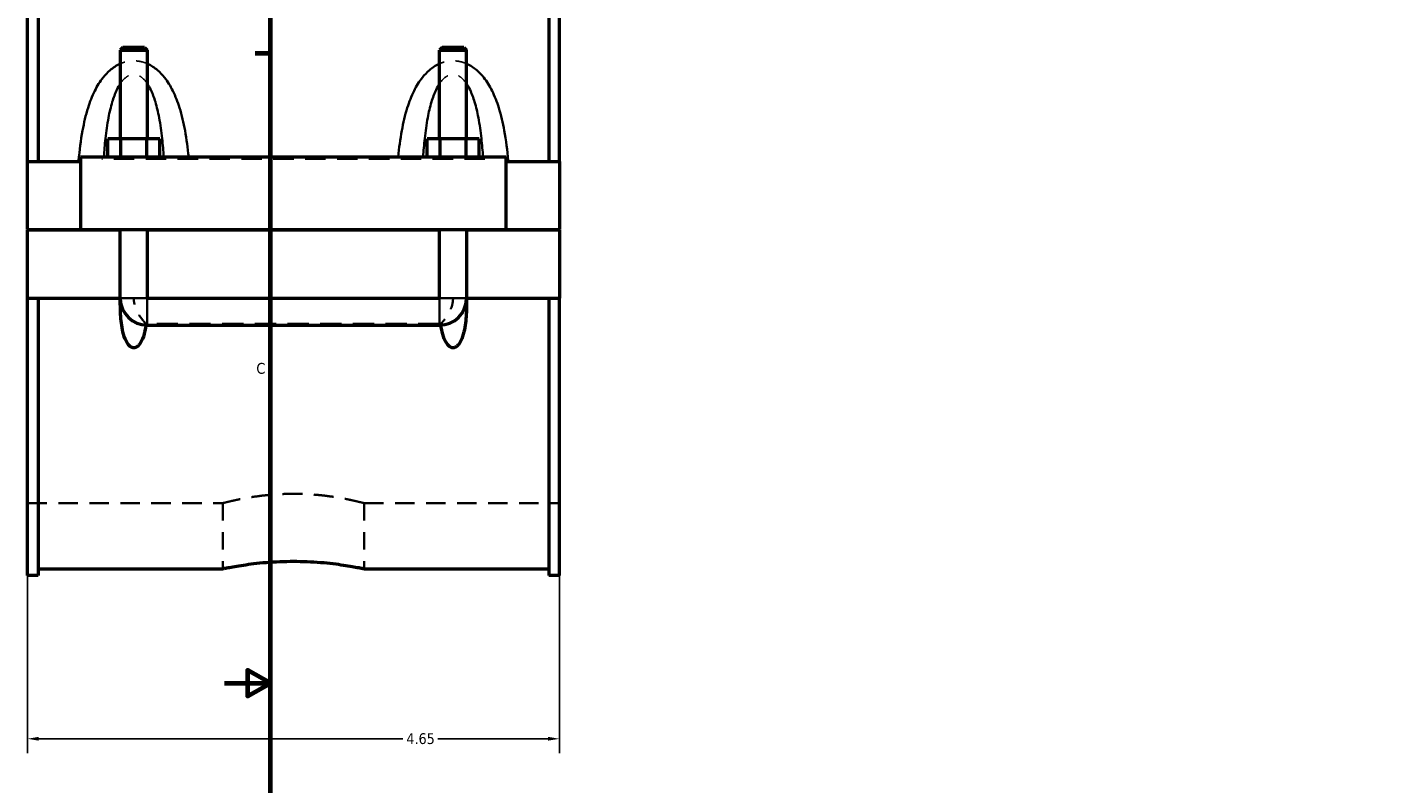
# Model space of a CAD drawing. Header units: inches. Extents: x -2.5 to 49.3, y -2.1 to 48.6.
# Tile 3 of 10: x -1.6 to 10.3, y 10.1 to 16.7. Entities that reach past the tile are written whole.
import ezdxf

# ---------------------------------------------------------------- set-up
doc = ezdxf.new("R2010")
doc.units = ezdxf.units.IN
doc.header["$MEASUREMENT"] = 0
doc.linetypes.add('DASHED', pattern=[0.2067, 0.1654, -0.0413])
for name, color, linetype, lineweight in [('Border (ANSI)', 7, 'Continuous', 70), ('Dimension (ANSI)', 7, 'Continuous', 25), ('Hidden (ANSI)', 7, 'DASHED', 35), ('Hidden Narrow (ANSI)', 7, 'DASHED', 25), ('Visible (ANSI)', 7, 'Continuous', 50), ('Visible Narrow (ANSI)', 7, 'Continuous', 35)]:
    doc.layers.add(name, color=color, linetype=linetype, lineweight=lineweight)
doc.styles.add('Note Text (ANSI)', font='tahoma.ttf')
doc.dimstyles.new('Default (ANSI)', dxfattribs={"dimtxt": 0.094488, "dimasz": 0.098425, "dimexe": 0.125, "dimexo": 0.0625, "dimgap": 0.031496, "dimtad": 0, "dimtih": 1, "dimtoh": 1, "dimrnd": 1e-08, "dimzin": 4, "dimdsep": 46, "dimtxsty": 'Note Text (ANSI)', "dimcen": 0.09, "dimdle": 0.393701, "dimclrd": 256, "dimclre": 256, "dimclrt": 5, "dimadec": 0, "dimazin": 1, "dimtfac": 1, "dimtofl": 0, "dimtmove": 0, "dimatfit": 3, "dimfxl": 1, "dimtolj": 1, "dimtzin": 4, "dimlwd": -1, "dimlwe": -1, "dimarcsym": 0})

# ---------------------------------------------------------------- blocks, each defined once
blk = doc.blocks.new('Borders Default Border')
at = {"layer": 'Border (ANSI)'}
blk.add_line((0.5, 16.5), (0.366, 16.5), dxfattribs=at)
at = {"layer": 'Border (ANSI)', "flags": 128}
for points in [[(0.5, 1), (0.5, 21), (33.5, 21), (33.5, 1), (0.5, 1)], [(0.1, 11), (0.5, 11), (0.3, 11.115), (0.3, 10.885), (0.5, 11)]]:
    blk.add_lwpolyline(points, dxfattribs=at)
at = {"layer": 'Border (ANSI)', "color": 5, "true_color": 0x0000ff, "insert": (0.378, 13.701), "char_height": 0.0945, "attachment_point": 7, "style": 'Note Text (ANSI)'}
blk.add_mtext('C', dxfattribs=at)
blk = doc.blocks.new('*D6')
at = {"layer": 'Defpoints', "color": 0, "transparency": 16777216}
for p in [(-1.623, 15.558), (3.027, 15.558), (3.027, 10.514)]:
    blk.add_point(p, dxfattribs=at)
at = {"layer": 'Dimension (ANSI)', "transparency": 16777216}
for p, q in [((-1.623, 15.495), (-1.623, 10.389)), ((3.027, 15.495), (3.027, 10.389)), ((-1.525, 10.514), (1.657, 10.514)), ((2.928, 10.514), (1.963, 10.514))]:
    blk.add_line(p, q, dxfattribs=at)
for points in [[(-1.525, 10.531), (-1.525, 10.498), (-1.623, 10.514)], [(2.928, 10.531), (2.928, 10.498), (3.027, 10.514)]]:
    blk.add_solid(points, dxfattribs=at)
at = {"layer": 'Dimension (ANSI)', "color": 5, "transparency": 16777216, "insert": (1.689, 10.563), "char_height": 0.0945, "attachment_point": 1, "style": 'Note Text (ANSI)'}
blk.add_mtext('\\A1;4.65', dxfattribs=at)

msp = doc.modelspace()

# ---------------------------------------------------------------- linework, layer by layer
at = {"layer": 'Hidden (ANSI)', "ltscale": 0.897567}
for p, q in [((-0.8113, 14.9586), (-0.5751, 14.9586)), ((1.9787, 14.9586), (2.2149, 14.9586))]:
    msp.add_line(p, q, dxfattribs=at)
at = {"layer": 'Hidden (ANSI)', "ltscale": 0.05659}
for p, q in [((-0.8113, 14.3339), (-0.8113, 14.3637)), ((2.2149, 14.3339), (2.2149, 14.3637))]:
    msp.add_line(p, q, dxfattribs=at)
at = {"layer": 'Hidden (ANSI)', "ltscale": 1.123182}
msp.add_line((1.9787, 14.1383), (-0.5751, 14.1383), dxfattribs=at)
at = {"layer": 'Hidden (ANSI)', "ltscale": 1.032703}
for p, q in [((-1.6232, 12.5728), (0.0845, 12.5728)), ((1.3192, 12.5728), (3.0268, 12.5728))]:
    msp.add_line(p, q, dxfattribs=at)
at = {"layer": 'Hidden (ANSI)', "ltscale": 0.924159}
for p, q in [((0.0845, 12.5728), (0.0845, 11.9997)), ((1.3192, 12.5728), (1.3192, 11.9997))]:
    msp.add_line(p, q, dxfattribs=at)
at = {"layer": 'Hidden (ANSI)', "ltscale": 0.013}
for centre, start, end in [((-0.5751, 14.3637), 180, 181.6682), ((1.9787, 14.3637), 358.3318, 0)]:
    msp.add_arc(centre, 0.2362, start, end, dxfattribs=at)
at = {"layer": 'Hidden (ANSI)', "ltscale": 0.52476}
for points, knots in [([(-0.5859, 14.1385), (-0.588, 14.1408), (-0.5904, 14.1433), (-0.6001, 14.1538), (-0.6085, 14.1633), (-0.6283, 14.188), (-0.6402, 14.2044), (-0.6643, 14.2449), (-0.6755, 14.2686), (-0.6893, 14.3158), (-0.6928, 14.3378), (-0.6932, 14.3614), (-0.6932, 14.3625), (-0.6932, 14.3637)], [1.06745979, 1.06745979, 1.06745979, 1.06745979, 1.1185892, 1.1185892, 1.25803365, 1.25803365, 1.43972207, 1.43972207, 1.64554556, 1.64554556, 1.81637934, 1.81637934, 1.82512775, 1.82512775, 1.82512775, 1.82512775]), ([(2.0968, 14.3637), (2.0968, 14.3626), (2.0968, 14.3616), (2.0965, 14.3381), (2.093, 14.3159), (2.0791, 14.2686), (2.0679, 14.2449), (2.0439, 14.2044), (2.0319, 14.188), (2.0121, 14.1633), (2.0038, 14.1538), (1.9941, 14.1433), (1.9917, 14.1408), (1.9895, 14.1385)], [-0.00776261, -0.00776261, -0.00776261, -0.00776261, 0, 0, 0.17184127, 0.17184127, 0.37768297, 0.37768297, 0.55938746, 0.55938746, 0.69884424, 0.69884424, 0.74997817, 0.74997817, 0.74997817, 0.74997817])]:
    msp.add_open_spline(points, degree=3, knots=knots, dxfattribs=at)
at = {"layer": 'Hidden (ANSI)', "ltscale": 0.021387}
for points in [[(-0.5859, 14.1385), (-0.5863, 14.1349), (-0.5868, 14.1313), (-0.5873, 14.1278)], [(1.991, 14.1278), (1.9905, 14.1313), (1.99, 14.1349), (1.9895, 14.1385)]]:
    msp.add_open_spline(points, degree=3, dxfattribs=at)
at = {"layer": 'Hidden (ANSI)', "ltscale": 0.020473}
for points in [[(-0.5751, 14.1383), (-0.5787, 14.1383), (-0.5823, 14.1383), (-0.5859, 14.1385)], [(1.9895, 14.1385), (1.9859, 14.1383), (1.9823, 14.1383), (1.9787, 14.1383)]]:
    msp.add_open_spline(points, degree=3, dxfattribs=at)
at = {"layer": 'Hidden (ANSI)', "ltscale": 1.04699}
msp.add_open_spline([(1.3192, 12.5728), (1.3192, 12.5728), (1.3154, 12.5738), (1.2997, 12.5778), (1.2877, 12.5808), (1.2562, 12.5884), (1.2366, 12.5929), (1.1913, 12.6027), (1.1656, 12.608), (1.111, 12.6181), (1.0802, 12.6234), (1.0129, 12.6333), (0.9766, 12.638), (0.9006, 12.6458), (0.8609, 12.6489), (0.781, 12.653), (0.7408, 12.654), (0.6629, 12.654), (0.6227, 12.653), (0.5428, 12.6489), (0.5031, 12.6458), (0.4271, 12.638), (0.3907, 12.6333), (0.3235, 12.6234), (0.2926, 12.6181), (0.238, 12.608), (0.2124, 12.6027), (0.1671, 12.5929), (0.1475, 12.5884), (0.1159, 12.5808), (0.104, 12.5778), (0.0883, 12.5738), (0.0845, 12.5728), (0.0845, 12.5728)], degree=3, knots=[2.3742426, 2.3742426, 2.3742426, 2.3742426, 2.6709991, 2.6709991, 2.9677556, 2.9677556, 3.2645121, 3.2645121, 3.5612686, 3.5612686, 3.8580727, 3.8580727, 4.1548769, 4.1548769, 4.451681, 4.451681, 4.7484852, 4.7484852, 5.0452893, 5.0452893, 5.3420935, 5.3420935, 5.6388976, 5.6388976, 5.9357018, 5.9357018, 6.2324583, 6.2324583, 6.5292148, 6.5292148, 6.8259713, 6.8259713, 7.1227278, 7.1227278, 7.1227278, 7.1227278], dxfattribs=at)
at = {"layer": 'Hidden Narrow (ANSI)', "ltscale": 1.079826}
msp.add_line((2.3758, 15.5772), (-0.9722, 15.5772), dxfattribs=at)
at = {"layer": 'Hidden Narrow (ANSI)', "ltscale": 0.420369}
for points in [[(-0.5751, 16.4113), (-0.5973, 16.4211), (-0.6208, 16.4284), (-0.6608, 16.4352), (-0.677, 16.4366), (-0.6932, 16.4366), (-0.7094, 16.4366), (-0.7255, 16.4352), (-0.7656, 16.4284), (-0.789, 16.4211), (-0.8113, 16.4113)], [(2.2149, 16.4113), (2.1927, 16.4211), (2.1692, 16.4284), (2.1292, 16.4352), (2.113, 16.4366), (2.0968, 16.4366), (2.0806, 16.4366), (2.0645, 16.4352), (2.0244, 16.4284), (2.001, 16.4211), (1.9787, 16.4113)]]:
    msp.add_open_spline(points, degree=3, knots=[-3.53648191, -3.53648191, -3.53648191, -3.53648191, -3.3497646, -3.3497646, -3.22645698, -3.22645698, -3.22645698, -3.10314937, -3.10314937, -2.91643205, -2.91643205, -2.91643205, -2.91643205], dxfattribs=at)
at = {"layer": 'Hidden Narrow (ANSI)', "ltscale": 0.509359}
for points in [[(-0.8113, 16.237), (-0.8101, 16.2387), (-0.8089, 16.2404), (-0.7935, 16.2624), (-0.7777, 16.2798), (-0.7476, 16.3026), (-0.7339, 16.3098), (-0.7111, 16.3163), (-0.7021, 16.3176), (-0.6932, 16.3176), (-0.6842, 16.3176), (-0.6753, 16.3163), (-0.6524, 16.3098), (-0.6387, 16.3026), (-0.6086, 16.2798), (-0.5928, 16.2624), (-0.5774, 16.2404), (-0.5762, 16.2387), (-0.5751, 16.237)], [(1.9787, 16.237), (1.9799, 16.2387), (1.9811, 16.2404), (1.9965, 16.2624), (2.0123, 16.2798), (2.0424, 16.3026), (2.0561, 16.3098), (2.0789, 16.3163), (2.0879, 16.3176), (2.0968, 16.3176), (2.1058, 16.3176), (2.1147, 16.3163), (2.1376, 16.3098), (2.1513, 16.3026), (2.1814, 16.2798), (2.1972, 16.2624), (2.2126, 16.2404), (2.2138, 16.2387), (2.2149, 16.237)]]:
    msp.add_open_spline(points, degree=3, knots=[2.6211704, 2.6211704, 2.6211704, 2.6211704, 2.6431063, 2.6431063, 2.9058572, 2.9058572, 3.1031494, 3.1031494, 3.226457, 3.226457, 3.226457, 3.3497646, 3.3497646, 3.5470568, 3.5470568, 3.8098076, 3.8098076, 3.8317436, 3.8317436, 3.8317436, 3.8317436], dxfattribs=at)
at = {"layer": 'Visible (ANSI)'}
for p, q in [((-1.6232, 15.5576), (-1.6232, 17.9807)), ((-1.5302, 17.9807), (-1.5302, 15.5576)), ((2.9338, 17.9807), (2.9338, 15.5576)), ((3.0268, 15.5576), (3.0268, 17.9807)), ((-0.7877, 16.5544), (-0.8113, 16.5308)), ((-0.8113, 16.5308), (-0.5751, 16.5308)), ((-0.8113, 16.5308), (-0.8113, 15.7544)), ((-0.5987, 16.5544), (-0.7877, 16.5544)), ((-0.5987, 16.5544), (-0.5751, 16.5308)), ((-0.5751, 16.5308), (-0.5751, 15.7544)), ((2.0023, 16.5544), (1.9787, 16.5308)), ((1.9787, 16.5308), (2.2149, 16.5308)), ((1.9787, 15.7544), (1.9787, 16.5308)), ((2.1913, 16.5544), (2.0023, 16.5544)), ((2.1913, 16.5544), (2.2149, 16.5308)), ((2.2149, 15.7544), (2.2149, 16.5308)), ((-0.9205, 15.5969), (-0.9205, 15.7544)), ((-0.8068, 15.7544), (-0.9205, 15.7544)), ((-0.8068, 15.5969), (-0.8068, 15.7544)), ((-0.5795, 15.7544), (-0.8068, 15.7544)), ((-0.5795, 15.5969), (-0.5795, 15.7544)), ((-0.4659, 15.7544), (-0.5795, 15.7544)), ((-0.4659, 15.5969), (-0.4659, 15.7544)), ((1.8695, 15.5969), (1.8695, 15.7544)), ((1.9832, 15.7544), (1.8695, 15.7544)), ((1.9832, 15.5969), (1.9832, 15.7544)), ((2.2105, 15.7544), (1.9832, 15.7544)), ((2.2105, 15.5969), (2.2105, 15.7544)), ((2.3241, 15.7544), (2.2105, 15.7544)), ((2.3241, 15.5969), (2.3241, 15.7544)), ((-1.6232, 15.5576), (-1.1582, 15.5576)), ((-1.6232, 14.9626), (-1.6232, 15.5576)), ((-1.1582, 15.5969), (-1.1582, 14.9626)), ((-1.1582, 15.5969), (2.5618, 15.5969)), ((2.5618, 14.9626), (2.5618, 15.5969)), ((2.5618, 15.5576), (3.0268, 15.5576)), ((3.0268, 15.5576), (3.0268, 14.9626)), ((-1.6232, 14.9626), (-1.1582, 14.9626)), ((-1.6232, 14.3637), (-1.6232, 14.9586)), ((-0.8113, 14.9586), (-1.6232, 14.9586)), ((-1.1582, 14.9626), (2.5618, 14.9626)), ((-0.8113, 14.9626), (-0.8113, 14.9586)), ((-0.8113, 14.3637), (-0.8113, 14.9586)), ((-0.5751, 14.9626), (-0.5751, 14.9586)), ((-0.5751, 14.9586), (-0.5751, 14.3637)), ((1.9787, 14.9586), (-0.5751, 14.9586)), ((1.9787, 14.9586), (1.9787, 14.9626)), ((1.9787, 14.3637), (1.9787, 14.9586)), ((2.2149, 14.9586), (2.2149, 14.9626)), ((2.2149, 14.9586), (2.2149, 14.3637)), ((3.0268, 14.9586), (2.2149, 14.9586)), ((2.5618, 14.9626), (3.0268, 14.9626)), ((3.0268, 14.9586), (3.0268, 14.3637)), ((-1.6232, 11.9405), (-1.6232, 14.3637)), ((-1.6232, 14.3637), (-0.8113, 14.3637)), ((-1.5302, 14.3637), (-1.5302, 11.9405)), ((-0.8113, 14.3637), (-0.8111, 14.3637)), ((-0.5752, 14.3637), (-0.5751, 14.3637)), ((-0.5751, 14.3637), (1.9787, 14.3637)), ((-0.5751, 14.3635), (1.9787, 14.3635)), ((1.9787, 14.3637), (1.9789, 14.3637)), ((2.2148, 14.3637), (2.2149, 14.3637)), ((2.2149, 14.3637), (3.0268, 14.3637)), ((2.9338, 14.3637), (2.9338, 11.9405)), ((3.0268, 11.9405), (3.0268, 14.3637)), ((-0.5751, 14.1274), (1.9787, 14.1274)), ((-1.5302, 11.9997), (0.0845, 11.9997)), ((1.3192, 11.9997), (2.9338, 11.9997)), ((-1.5302, 11.9405), (-1.6232, 11.9405)), ((3.0268, 11.9405), (2.9338, 11.9405))]:
    msp.add_line(p, q, dxfattribs=at)
for centre, start, end in [((-0.5751, 14.3637), 181.6682, 270), ((1.9787, 14.3637), 270, 358.3318)]:
    msp.add_arc(centre, 0.2362, start, end, dxfattribs=at)
for points, knots in [([(-0.5873, 14.1278), (-0.5883, 14.1209), (-0.5894, 14.1141), (-0.595, 14.0818), (-0.601, 14.0542), (-0.6186, 14.0015), (-0.6297, 13.9763), (-0.652, 13.9496), (-0.659, 13.9428), (-0.671, 13.9354), (-0.6752, 13.9334), (-0.684, 13.9306), (-0.6886, 13.9299), (-0.6978, 13.9299), (-0.7023, 13.9306), (-0.7111, 13.9334), (-0.7154, 13.9354), (-0.7273, 13.9428), (-0.7343, 13.9496), (-0.7567, 13.9763), (-0.7677, 14.0015), (-0.7853, 14.0542), (-0.7914, 14.0818), (-0.8042, 14.1567), (-0.8083, 14.2089), (-0.8113, 14.2959), (-0.8115, 14.3296), (-0.8111, 14.3637)], [1.535821, 1.535821, 1.535821, 1.535821, 1.5902515, 1.5902515, 1.7959524, 1.7959524, 2.0016533, 2.0016533, 2.0715154, 2.0715154, 2.1064465, 2.1064465, 2.1413776, 2.1413776, 2.1763086, 2.1763086, 2.2112397, 2.2112397, 2.2811018, 2.2811018, 2.4868027, 2.4868027, 2.6925036, 2.6925036, 3.0900665, 3.0900665, 3.334337, 3.334337, 3.334337, 3.334337]), ([(-0.5752, 14.3637), (-0.5752, 14.3637), (-0.5752, 14.3636), (-0.5752, 14.3636), (-0.5752, 14.3636), (-0.5752, 14.3636), (-0.5752, 14.3635), (-0.5751, 14.3635), (-0.5751, 14.3635), (-0.5751, 14.3635), (-0.5751, 14.3635), (-0.5751, 14.3635)], [0.00008459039, 0.00008459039, 0.00008459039, 0.00008459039, 0.00017244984, 0.00017244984, 0.00034435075, 0.00034435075, 0.0005132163, 0.0005132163, 0.0006352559, 0.0006352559, 0.00075682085, 0.00075682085, 0.00075682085, 0.00075682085]), ([(1.9787, 14.3635), (1.9787, 14.3635), (1.9788, 14.3635), (1.9788, 14.3635), (1.9788, 14.3635), (1.9789, 14.3636), (1.9789, 14.3636), (1.9789, 14.3636), (1.9789, 14.3636), (1.9789, 14.3637), (1.9789, 14.3637), (1.9789, 14.3637)], [0, 0, 0, 0, 0.0001629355, 0.0001629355, 0.00032776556, 0.00032776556, 0.00049627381, 0.00049627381, 0.00062597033, 0.00062597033, 0.00067181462, 0.00067181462, 0.00067181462, 0.00067181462]), ([(2.2148, 14.3637), (2.2151, 14.3296), (2.2149, 14.2959), (2.212, 14.2089), (2.2079, 14.1567), (2.195, 14.0818), (2.189, 14.0542), (2.1714, 14.0015), (2.1603, 13.9763), (2.138, 13.9496), (2.131, 13.9428), (2.119, 13.9354), (2.1148, 13.9334), (2.106, 13.9306), (2.1014, 13.9299), (2.0922, 13.9299), (2.0877, 13.9306), (2.0789, 13.9334), (2.0746, 13.9354), (2.0627, 13.9428), (2.0557, 13.9496), (2.0333, 13.9763), (2.0223, 14.0015), (2.0047, 14.0542), (1.9986, 14.0818), (1.9931, 14.1141), (1.992, 14.1209), (1.991, 14.1278)], [0.9484181, 0.9484181, 0.9484181, 0.9484181, 1.1926887, 1.1926887, 1.5902515, 1.5902515, 1.7959524, 1.7959524, 2.0016533, 2.0016533, 2.0715154, 2.0715154, 2.1064465, 2.1064465, 2.1413776, 2.1413776, 2.1763086, 2.1763086, 2.2112397, 2.2112397, 2.2811018, 2.2811018, 2.4868027, 2.4868027, 2.6925036, 2.6925036, 2.7469341, 2.7469341, 2.7469341, 2.7469341]), ([(0.0845, 11.9997), (0.0845, 11.9997), (0.0882, 12.0005), (0.1039, 12.0037), (0.1159, 12.0062), (0.1474, 12.0123), (0.167, 12.0159), (0.2123, 12.0238), (0.238, 12.028), (0.2927, 12.0362), (0.3236, 12.0404), (0.3909, 12.0484), (0.4273, 12.0521), (0.5033, 12.0583), (0.5429, 12.0607), (0.6228, 12.064), (0.663, 12.0648), (0.7407, 12.0648), (0.7809, 12.064), (0.8607, 12.0607), (0.9004, 12.0583), (0.9764, 12.0521), (1.0128, 12.0484), (1.0801, 12.0404), (1.111, 12.0362), (1.1657, 12.028), (1.1914, 12.0238), (1.2366, 12.0159), (1.2563, 12.0123), (1.2878, 12.0062), (1.2997, 12.0037), (1.3154, 12.0005), (1.3192, 11.9997), (1.3192, 11.9997)], [2.3700758, 2.3700758, 2.3700758, 2.3700758, 2.6663254, 2.6663254, 2.962575, 2.962575, 3.2588247, 3.2588247, 3.5550743, 3.5550743, 3.8513436, 3.8513436, 4.1476129, 4.1476129, 4.4438822, 4.4438822, 4.7401515, 4.7401515, 5.0364208, 5.0364208, 5.3326901, 5.3326901, 5.6289594, 5.6289594, 5.9252287, 5.9252287, 6.2214784, 6.2214784, 6.517728, 6.517728, 6.8139776, 6.8139776, 7.1102273, 7.1102273, 7.1102273, 7.1102273])]:
    msp.add_open_spline(points, degree=3, knots=knots, dxfattribs=at)
at = {"layer": 'Visible Narrow (ANSI)'}
for p, q in [((-0.8088, 14.3637), (-0.5775, 14.3637)), ((-0.5751, 14.1288), (-0.5751, 14.3611)), ((1.9787, 14.1288), (1.9787, 14.3611)), ((2.2125, 14.3637), (1.9812, 14.3637))]:
    msp.add_line(p, q, dxfattribs=at)
for points, knots in [([(-0.8113, 16.4113), (-0.8125, 16.4108), (-0.8138, 16.4102), (-0.8461, 16.3955), (-0.8747, 16.3766), (-0.9228, 16.3353), (-0.9431, 16.3137), (-0.9897, 16.2551), (-1.0135, 16.216), (-1.0577, 16.1275), (-1.0769, 16.0774), (-1.1132, 15.9616), (-1.1287, 15.8949), (-1.1567, 15.7415), (-1.1675, 15.6542), (-1.1758, 15.563), (-1.1761, 15.5603), (-1.1763, 15.5576)], [-2.9164321, -2.9164321, -2.9164321, -2.9164321, -2.9058572, -2.9058572, -2.6431063, -2.6431063, -2.4142951, -2.4142951, -2.0620259, -2.0620259, -1.6558821, -1.6558821, -1.148612, -1.148612, -0.5127366, -0.5127366, -0.4930813, -0.4930813, -0.4930813, -0.4930813]), ([(-0.2137, 15.5969), (-0.2215, 15.6747), (-0.2315, 15.7516), (-0.2576, 15.8949), (-0.2731, 15.9616), (-0.3095, 16.0774), (-0.3287, 16.1275), (-0.3728, 16.216), (-0.3966, 16.2551), (-0.4433, 16.3137), (-0.4635, 16.3353), (-0.5116, 16.3766), (-0.5402, 16.3955), (-0.5725, 16.4102), (-0.5738, 16.4108), (-0.5751, 16.4113)], [-5.8653422, -5.8653422, -5.8653422, -5.8653422, -5.3043019, -5.3043019, -4.7970319, -4.7970319, -4.3908881, -4.3908881, -4.0386188, -4.0386188, -3.8098076, -3.8098076, -3.5470568, -3.5470568, -3.5364819, -3.5364819, -3.5364819, -3.5364819]), ([(1.9787, 16.4113), (1.9775, 16.4108), (1.9762, 16.4102), (1.9439, 16.3955), (1.9153, 16.3766), (1.8672, 16.3353), (1.8469, 16.3137), (1.8003, 16.2551), (1.7765, 16.216), (1.7323, 16.1275), (1.7131, 16.0774), (1.6768, 15.9616), (1.6613, 15.8949), (1.6351, 15.7516), (1.6251, 15.6747), (1.6174, 15.5969)], [-2.9164321, -2.9164321, -2.9164321, -2.9164321, -2.9058572, -2.9058572, -2.6431063, -2.6431063, -2.4142952, -2.4142952, -2.0620259, -2.0620259, -1.6558822, -1.6558822, -1.1486121, -1.1486121, -0.5875717, -0.5875717, -0.5875717, -0.5875717]), ([(2.58, 15.5576), (2.5797, 15.5603), (2.5795, 15.563), (2.5712, 15.6542), (2.5604, 15.7415), (2.5324, 15.8949), (2.5169, 15.9616), (2.4805, 16.0774), (2.4613, 16.1275), (2.4172, 16.216), (2.3934, 16.2551), (2.3467, 16.3137), (2.3265, 16.3353), (2.2784, 16.3766), (2.2498, 16.3955), (2.2175, 16.4102), (2.2162, 16.4108), (2.2149, 16.4113)], [-5.9598327, -5.9598327, -5.9598327, -5.9598327, -5.9401772, -5.9401772, -5.3043018, -5.3043018, -4.7970318, -4.7970318, -4.390888, -4.390888, -4.0386188, -4.0386188, -3.8098076, -3.8098076, -3.5470568, -3.5470568, -3.5364819, -3.5364819, -3.5364819, -3.5364819]), ([(-0.9549, 15.5969), (-0.9512, 15.6509), (-0.9466, 15.7044), (-0.934, 15.8195), (-0.9254, 15.8808), (-0.9053, 15.9874), (-0.8947, 16.0334), (-0.8703, 16.1148), (-0.8571, 16.1507), (-0.8323, 16.2026), (-0.8223, 16.2206), (-0.8113, 16.237)], [0.7222057, 0.7222057, 0.7222057, 0.7222057, 1.148612, 1.148612, 1.6558821, 1.6558821, 2.0620259, 2.0620259, 2.4142951, 2.4142951, 2.6211704, 2.6211704, 2.6211704, 2.6211704]), ([(-0.5751, 16.237), (-0.5641, 16.2206), (-0.554, 16.2026), (-0.5292, 16.1507), (-0.516, 16.1148), (-0.4916, 16.0334), (-0.481, 15.9874), (-0.4609, 15.8808), (-0.4524, 15.8195), (-0.4397, 15.7044), (-0.4352, 15.6509), (-0.4314, 15.5969)], [3.8317436, 3.8317436, 3.8317436, 3.8317436, 4.0386188, 4.0386188, 4.3908881, 4.3908881, 4.7970319, 4.7970319, 5.3043019, 5.3043019, 5.7307083, 5.7307083, 5.7307083, 5.7307083]), ([(1.8351, 15.5969), (1.8388, 15.6509), (1.8434, 15.7044), (1.856, 15.8195), (1.8646, 15.8808), (1.8847, 15.9874), (1.8953, 16.0334), (1.9197, 16.1148), (1.9329, 16.1507), (1.9577, 16.2026), (1.9677, 16.2206), (1.9787, 16.237)], [0.7222057, 0.7222057, 0.7222057, 0.7222057, 1.1486121, 1.1486121, 1.6558822, 1.6558822, 2.0620259, 2.0620259, 2.4142952, 2.4142952, 2.6211704, 2.6211704, 2.6211704, 2.6211704]), ([(2.2149, 16.237), (2.2259, 16.2206), (2.236, 16.2026), (2.2608, 16.1507), (2.274, 16.1148), (2.2984, 16.0334), (2.309, 15.9874), (2.3291, 15.8808), (2.3376, 15.8195), (2.3503, 15.7044), (2.3548, 15.6509), (2.3586, 15.5969)], [3.8317436, 3.8317436, 3.8317436, 3.8317436, 4.0386188, 4.0386188, 4.390888, 4.390888, 4.7970318, 4.7970318, 5.3043018, 5.3043018, 5.7307083, 5.7307083, 5.7307083, 5.7307083])]:
    msp.add_open_spline(points, degree=3, knots=knots, dxfattribs=at)

# ---------------------------------------------------------------- block references
msp.add_blockref('Borders Default Border', (0, 0))

# ---------------------------------------------------------------- dimensions: what is measured, and where the dimension line sits
at = {"layer": 'Dimension (ANSI)'}
dim = msp.add_linear_dim(base=(3.0268, 10.5144), p1=(-1.6232, 15.5576), p2=(3.0268, 15.5576), angle=180, dimstyle='Default (ANSI)', override={"dimgap": 0.031496, "dimtih": 0, "dimtoh": 0, "dimdec": 2, "dimtol": 0, "dimlim": 0, "dimtp": 0, "dimtm": 0, "dimtdec": 2, "dimatfit": 1}, dxfattribs=at)
dim.commit()
dim.dimension.update_dxf_attribs({"geometry": '*D6', "text_midpoint": (1.81, 10.5144), "dimtype": 160})

doc.saveas('drawing.dxf')
